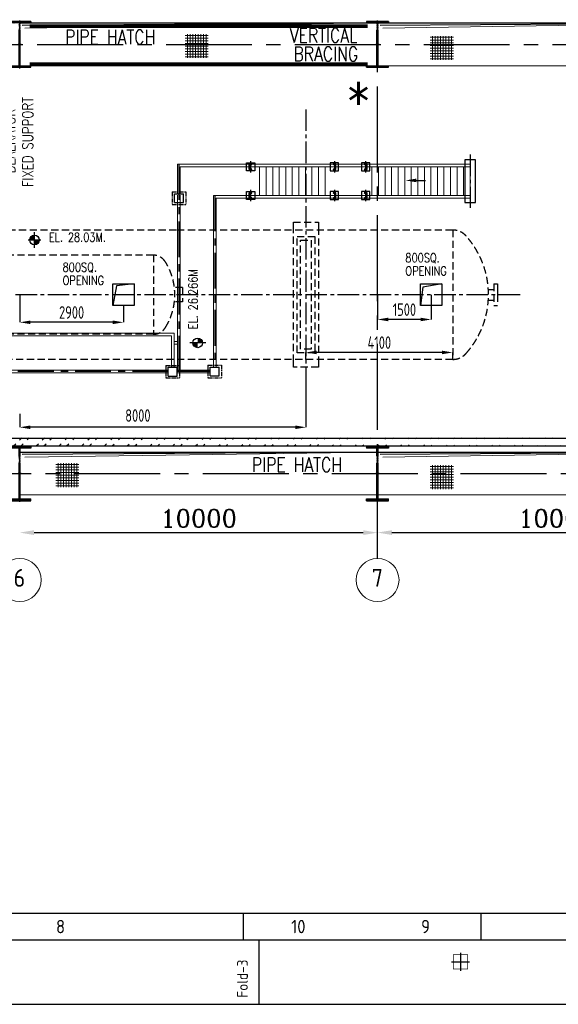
# Model space of a CAD drawing. Extents: x -287416 to 4934791, y -504132 to 1826789.
# Tile 6 of 256: x 42063 to 57115, y -330292 to -302756. Entities that reach past the tile are written whole.
import ezdxf
from ezdxf.enums import TextEntityAlignment as Align

# ---------------------------------------------------------------- set-up
doc = ezdxf.new("R2010")
doc.units = 0
doc.header["$LTSCALE"] = 800
doc.header["$MEASUREMENT"] = 0
for name, pattern in [('CENTER', [2, 1.25, -0.25, 0.25, -0.25]), ('CENTER2', [1.125, 0.75, -0.125, 0.125, -0.125]), ('CONTINOUS', [0]), ('DASHDOT', [1, 0.5, -0.25, 0, -0.25]), ('HIDDEN', [0.375, 0.25, -0.125])]:
    doc.linetypes.add(name, pattern=pattern)
doc.layers.get('0').update_dxf_attribs({"linetype": 'CONTINUOUS'})
doc.layers.get('DEFPOINTS').update_dxf_attribs({"linetype": 'CONTINUOUS'})
for name, color, linetype in [('Aux_col', 7, 'CONTINUOUS'), ('Aux_col_cust', 1, 'CONTINUOUS'), ('CEN', 2, 'CENTER'), ('CL', 2, 'CENTER2'), ('COL', 1, 'CENTER'), ('GRID', 8, 'CENTER'), ('HATCH', 9, 'CONTINUOUS'), ('MECH_EQ', 251, 'HIDDEN'), ('OBN', 1, 'CONTINUOUS'), ('PIPE', 1, 'CONTINUOUS'), ('STR', 2, 'CONTINUOUS'), ('WALL', 6, 'CONTINUOUS')]:
    doc.layers.add(name, color=color, linetype=linetype)
for name, color, linetype, lineweight in [('DIM', 4, 'CONTINUOUS', 15), ('PIPE OPENING HATCH', 7, 'CONTINUOUS', 13), ('STEEL', 6, 'CONTINUOUS', 15), ('T', 3, 'CONTINUOUS', 15), ('TEXT', 3, 'CONTINUOUS', 15)]:
    doc.layers.add(name, color=color, linetype=linetype, lineweight=lineweight)
doc.styles.add('ROMANC', font='romanc')
doc.styles.add('ROMANS', font='ISO9.shx', dxfattribs={"width": 0.8})
doc.styles.add('S1', font='SIMPLEX.SHX', dxfattribs={"height": 200})
doc.styles.add('S3', font='ROMANS1.SHX', dxfattribs={"width": 0.8})
doc.styles.get("Standard").update_dxf_attribs({"font": 'ISO9'})
doc.dimstyles.new('STANDARD$0', dxfattribs={"dimtxt": 250, "dimasz": 200, "dimexe": 0, "dimexo": 0, "dimgap": 100, "dimtad": 1, "dimdec": 0, "dimzin": 0, "dimdsep": 46, "dimtxsty": 'S1', "dimcen": 0, "dimadec": 0, "dimazin": 0, "dimtfac": 1, "dimtdec": 0, "dimtmove": 2, "dimatfit": 3, "dimfxl": 1, "dimtolj": 1, "dimtzin": 0, "dimarcsym": 0})

# ---------------------------------------------------------------- blocks, each defined once
blk = doc.blocks.new('A$C5C0C65E7')
at = {"layer": 'Aux_col_cust'}
for p, q in [((-125, 0), (125, 0)), ((0, 125), (0, -125))]:
    blk.add_line(p, q, dxfattribs=at)
at = {"layer": 'Aux_col_cust', "const_width": 10, "flags": 128}
blk.add_lwpolyline([(-100, -100), (100, -100), (100, 100), (-100, 100)], close=True, dxfattribs=at)
blk = doc.blocks.new('A$C46F14D0A')
at = {"layer": 'Aux_col_cust', "xscale": 2, "yscale": 2, "zscale": 2}
blk.add_blockref('A$C5C0C65E7', (0, 0), dxfattribs=at)
blk = doc.blocks.new('*D131')
at = {"layer": 'DEFPOINTS', "color": 0, "linetype": 'Continuous', "transparency": 16777216}
for p in [(42063, -317101), (52063, -317101), (52063, -317101)]:
    blk.add_point(p, dxfattribs=at)
at = {"layer": 'DIM', "color": 4, "linetype": 'Continuous', "lineweight": -2, "transparency": 16777216}
blk.add_line((42463, -317101), (51663, -317101), dxfattribs=at)
at = {"layer": 'DIM', "color": 4, "linetype": 'Continuous', "transparency": 16777216}
for points in [[(42463, -317034), (42463, -317168), (42063, -317101)], [(51663, -317034), (51663, -317168), (52063, -317101)]]:
    blk.add_solid(points, dxfattribs=at)
at = {"layer": 'DIM', "linetype": 'Continuous', "transparency": 16777216, "insert": (47063, -316701), "char_height": 500, "attachment_point": 5, "style": 'ROMANC'}
blk.add_mtext('\\A1;10000', dxfattribs=at)
blk = doc.blocks.new('*D132')
at = {"layer": 'DEFPOINTS', "color": 0, "linetype": 'Continuous', "transparency": 16777216}
for p in [(52063, -317101), (62063, -317100), (62063, -317101)]:
    blk.add_point(p, dxfattribs=at)
at = {"layer": 'DIM', "linetype": 'Continuous', "lineweight": -2, "transparency": 16777216}
for p, q in [((52063, -317101), (52063, -317100)), ((62063, -317101), (62063, -317100))]:
    blk.add_line(p, q, dxfattribs=at)
at = {"layer": 'DIM', "color": 4, "linetype": 'Continuous', "lineweight": -2, "transparency": 16777216}
blk.add_line((52463, -317100), (61663, -317100), dxfattribs=at)
at = {"layer": 'DIM', "color": 4, "linetype": 'Continuous', "transparency": 16777216}
for points in [[(52463, -317034), (52463, -317167), (52063, -317100)], [(61663, -317034), (61663, -317167), (62063, -317100)]]:
    blk.add_solid(points, dxfattribs=at)
at = {"layer": 'DIM', "linetype": 'Continuous', "transparency": 16777216, "insert": (57063, -316700), "char_height": 500, "attachment_point": 5, "style": 'ROMANC'}
blk.add_mtext('\\A1;10000', dxfattribs=at)
blk = doc.blocks.new('A$C1C927E47')
at = {"layer": 'COL'}
h = blk.add_hatch(dxfattribs=at)
h.set_pattern_fill('ANSI31', color=256, scale=100, style=0)
h.paths.add_polyline_path([(16, 0), (0, 0), (0, -710), (16, -710)])
h.paths.add_polyline_path([(16, 710), (0, 710), (0, 0), (16, 0)])
h.paths.add_polyline_path([(0, 710), (-16, 710), (-16, 0), (0, 0)])
h.paths.add_polyline_path([(0, 0), (-16, 0), (-16, -710), (0, -710)])
h.paths.add_polyline_path([(-310, -710), (-310, -760), (0, -760), (0, -710)])
h.paths.add_polyline_path([(310, -760), (310, -710), (0, -710), (0, -760)])
h.paths.add_polyline_path([(310, 710), (310, 760), (0, 760), (0, 710)])
h.paths.add_polyline_path([(-310, 760), (-310, 710), (0, 710), (0, 760)])
for p, q in [((310, 760), (-310, 760)), ((-310, 760), (-310, 710)), ((310, 710), (-310, 710)), ((-16, -710), (-16, 710)), ((16, -710), (16, 710)), ((310, 760), (310, 710)), ((-310, -710), (310, -710)), ((-310, -760), (-310, -710)), ((-310, -760), (310, -760)), ((310, -760), (310, -710))]:
    blk.add_line(p, q, dxfattribs=at)
at = {"layer": 'COL', "color": 2}
for p, q in [((0, -792), (0, 792)), ((44, 0), (-44, 0)), ((44, 0), (-44, 0))]:
    blk.add_line(p, q, dxfattribs=at)
blk = doc.blocks.new('A$C14326149')
at = {"layer": 'COL'}
h = blk.add_hatch(dxfattribs=at)
h.set_pattern_fill('ANSI31', color=256, scale=100, style=0)
h.paths.add_polyline_path([(310, 640), (0, 640), (0, 600), (310, 600)])
h.paths.add_polyline_path([(0, 600), (0, 640), (-310, 640), (-310, 600)])
h.paths.add_polyline_path([(0, -640), (0, -600), (-310, -600), (-310, -640)])
h.paths.add_polyline_path([(0, -600), (0, -640), (310, -640), (310, -600)])
h.paths.add_polyline_path([(-16, 0), (0, 0), (0, 600), (-16, 600)])
h.paths.add_polyline_path([(0, 0), (16, 0), (16, 600), (0, 600)])
h.paths.add_polyline_path([(16, 0), (0, 0), (0, -600), (16, -600)])
h.paths.add_polyline_path([(-16, -600), (0, -600), (0, 0), (-16, 0)])
for p, q in [((310, 640), (-310, 640)), ((-310, 640), (-310, 600)), ((310, 600), (-310, 600)), ((-16, -600), (-16, 600)), ((16, -600), (16, 600)), ((310, 640), (310, 600)), ((-310, -600), (310, -600)), ((-310, -640), (-310, -600)), ((-310, -640), (310, -640)), ((310, -640), (310, -600))]:
    blk.add_line(p, q, dxfattribs=at)
at = {"layer": 'COL', "color": 2}
for p, q in [((0, -672), (0, 672)), ((44, 0), (-44, 0))]:
    blk.add_line(p, q, dxfattribs=at)
blk = doc.blocks.new('*D156')
at = {"layer": 'DEFPOINTS', "color": 0, "transparency": 16777216}
for p in [(50063, -312545), (42063, -313783), (42063, -314155)]:
    blk.add_point(p, dxfattribs=at)
at = {"layer": 'DIM', "color": 9, "lineweight": -2, "transparency": 16777216}
for p, q in [((50063, -312545), (50063, -314155)), ((42063, -313783), (42063, -314155)), ((49763, -314155), (42363, -314155))]:
    blk.add_line(p, q, dxfattribs=at)
at = {"layer": 'DIM', "color": 9, "transparency": 16777216}
for points in [[(42363, -314105), (42363, -314205), (42063, -314155)], [(49763, -314105), (49763, -314205), (50063, -314155)]]:
    blk.add_solid(points, dxfattribs=at)
at = {"layer": 'DIM', "transparency": 16777216, "insert": (45366, -313826), "char_height": 350, "attachment_point": 5, "style": 'ROMANS'}
blk.add_mtext('\\A1;8000', dxfattribs=at)
blk = doc.blocks.new('*D157')
at = {"layer": 'DEFPOINTS', "color": 0, "transparency": 16777216}
for p in [(50063, -312062), (50063, -312257), (54163, -312266)]:
    blk.add_point(p, dxfattribs=at)
at = {"layer": 'DIM', "color": 9, "lineweight": -2, "transparency": 16777216}
for p, q in [((50063, -312257), (50063, -312062)), ((53863, -312062), (50363, -312062)), ((54163, -312266), (54163, -312062))]:
    blk.add_line(p, q, dxfattribs=at)
at = {"layer": 'DIM', "color": 9, "transparency": 16777216}
for points in [[(50363, -312012), (50363, -312112), (50063, -312062)], [(53863, -312012), (53863, -312112), (54163, -312062)]]:
    blk.add_solid(points, dxfattribs=at)
at = {"layer": 'DIM', "transparency": 16777216, "insert": (52113, -311787), "char_height": 350, "attachment_point": 5, "style": 'ROMANS'}
blk.add_mtext('\\A1;4100', dxfattribs=at)
blk = doc.blocks.new('*D218')
at = {"layer": 'DEFPOINTS', "color": 0, "transparency": 16777216}
for p in [(42064, -310433), (44964, -310748), (42064, -311219)]:
    blk.add_point(p, dxfattribs=at)
at = {"layer": 'DIM', "color": 9, "lineweight": -2, "transparency": 16777216}
for p, q in [((42064, -310433), (42064, -311219)), ((44964, -310748), (44964, -311219)), ((44664, -311219), (42364, -311219))]:
    blk.add_line(p, q, dxfattribs=at)
at = {"layer": 'DIM', "color": 9, "transparency": 16777216}
for points in [[(42364, -311169), (42364, -311269), (42064, -311219)], [(44664, -311169), (44664, -311269), (44964, -311219)]]:
    blk.add_solid(points, dxfattribs=at)
at = {"layer": 'DIM', "transparency": 16777216, "insert": (43514, -310944), "char_height": 350, "attachment_point": 5, "style": 'ROMANS'}
blk.add_mtext('\\A1;2900', dxfattribs=at)
blk = doc.blocks.new('*D219')
at = {"layer": 'DEFPOINTS', "color": 0, "transparency": 16777216}
for p in [(52064, -310448), (53564, -310448), (52064, -311140)]:
    blk.add_point(p, dxfattribs=at)
at = {"layer": 'DIM', "color": 9, "lineweight": -2, "transparency": 16777216}
for p, q in [((52064, -310448), (52064, -311140)), ((53564, -310448), (53564, -311140)), ((53264, -311140), (52364, -311140))]:
    blk.add_line(p, q, dxfattribs=at)
at = {"layer": 'DIM', "color": 9, "transparency": 16777216}
for points in [[(52364, -311090), (52364, -311190), (52064, -311140)], [(53264, -311090), (53264, -311190), (53564, -311140)]]:
    blk.add_solid(points, dxfattribs=at)
at = {"layer": 'DIM', "transparency": 16777216, "insert": (52814, -310865), "char_height": 350, "attachment_point": 5, "style": 'ROMANS'}
blk.add_mtext('\\A1;1500', dxfattribs=at)
blk = doc.blocks.new('A$C731D3036')
for p, q in [((-2590.23, 37.8), (-251.24, 37.8)), ((-1407.4, 37.79), (-1407.4, 26.67)), ((-1308.88, 37.79), (-1308.88, 26.67)), ((-1400.73, 0), (-1400.73, 26.68))]:
    blk.add_line(p, q)
for points in [[(0, 1869.86), (-2643.59, 1869.86), (-2643.59, 0), (0, 0)], [(-26.68, 1843.18), (-2616.91, 1843.18), (-2616.91, 26.68), (-26.68, 26.68)]]:
    blk.add_lwpolyline(points, close=True)
for s, height, p in [('8', 5.56, (-1482.99, 32.23)), ('10', 5.558, (-1384.48, 32.23)), ('9', 5.56, (-1331.8, 32.23))]:
    blk.add_text(s, height=height).set_placement(p, align=Align.MIDDLE)
blk.add_text('Fold-3', height=4.447, rotation=90).set_placement((-1405.41, 2.74))
blk = doc.blocks.new('A$C10F2367A')
at = {"layer": 'CEN'}
for p, q in [((-5550, 3650), (-5550, -2112)), ((-4550, 2775), (-4550, -2023)), ((-5850, -2150), (-14610, -2150)), ((-4675, -2150), (-5600, -2150))]:
    blk.add_line(p, q, dxfattribs=at)
at = {"layer": 'PIPE', "color": 2, "linetype": 'CENTER2'}
for p, q in [((2590, 3917), (2590, 2433)), ((-3548, 3732), (-3548, 3418)), ((-1207, 3732), (-1207, 3418)), ((-332, 3732), (-332, 3418)), ((-3548, 2932), (-3548, 2617)), ((-1207, 2932), (-1207, 2618)), ((-332, 2932), (-332, 2618)), ((-14800, -1823), (-14800, -2477)), ((-10675, -1899), (-10675, -2401))]:
    blk.add_line(p, q, dxfattribs=at)
at = {"layer": 'PIPE', "color": 4}
for p, q in [((-3585, 3500), (-3585, 3650)), ((-3585, 3650), (-3510, 3650)), ((-3575, 3510), (-3575, 3640)), ((-3575, 3640), (-3520, 3640)), ((-3510, 3650), (-3510, 3650)), ((-1169, 3650), (-1244, 3650)), ((-1244, 3650), (-1244, 3650)), ((-1179, 3640), (-1234, 3640)), ((-1179, 3510), (-1179, 3640)), ((-1169, 3500), (-1169, 3650)), ((-294, 3650), (-369, 3650)), ((-369, 3650), (-369, 3650)), ((-304, 3640), (-359, 3640)), ((-304, 3510), (-304, 3640)), ((-294, 3500), (-294, 3650)), ((-3510, 3500), (-3585, 3500)), ((-3520, 3510), (-3575, 3510)), ((-3510, 3500), (-3510, 3500)), ((-1244, 3500), (-1169, 3500)), ((-1244, 3500), (-1244, 3500)), ((-1234, 3510), (-1179, 3510)), ((-369, 3500), (-294, 3500)), ((-369, 3500), (-369, 3500)), ((-359, 3510), (-304, 3510)), ((-5676, 2575), (-5676, 2825)), ((-5676, 2825), (-5426, 2825)), ((-5426, 2575), (-5426, 2825)), ((-3585, 2700), (-3585, 2850)), ((-3585, 2850), (-3510, 2850)), ((-3575, 2710), (-3575, 2840)), ((-3575, 2840), (-3520, 2840)), ((-3510, 2850), (-3510, 2850)), ((-1169, 2850), (-1244, 2850)), ((-1244, 2850), (-1244, 2850)), ((-1179, 2840), (-1234, 2840)), ((-1179, 2710), (-1179, 2840)), ((-1169, 2700), (-1169, 2850)), ((-294, 2850), (-369, 2850)), ((-369, 2850), (-369, 2850)), ((-304, 2840), (-359, 2840)), ((-304, 2710), (-304, 2840)), ((-294, 2700), (-294, 2850)), ((-5676, 2575), (-5426, 2575)), ((-3510, 2700), (-3585, 2700)), ((-3520, 2710), (-3575, 2710)), ((-3510, 2700), (-3510, 2700)), ((-1244, 2700), (-1169, 2700)), ((-1244, 2700), (-1244, 2700)), ((-1234, 2710), (-1179, 2710)), ((-369, 2700), (-294, 2700)), ((-369, 2700), (-369, 2700)), ((-359, 2710), (-304, 2710)), ((-10800, -2275), (-10800, -2025)), ((-10800, -2025), (-10550, -2025)), ((-10550, -2275), (-10550, -2025)), ((-5850, -2275), (-5850, -2025)), ((-5850, -2025), (-5600, -2025)), ((-5600, -2275), (-5600, -2025)), ((-4675, -2273), (-4675, -2023)), ((-4675, -2023), (-4425, -2023)), ((-4425, -2273), (-4425, -2023)), ((-10800, -2275), (-10550, -2275)), ((-5850, -2275), (-5600, -2275)), ((-4675, -2273), (-4425, -2273))]:
    blk.add_line(p, q, dxfattribs=at)
at = {"layer": 'PIPE', "color": 4, "linetype": 'CENTER2', "ltscale": 0.2}
for p, q in [((-5741, 2875), (-5361, 2875)), ((-5741, 2875), (-5741, 2525)), ((-5361, 2875), (-5361, 2525)), ((-5741, 2525), (-5361, 2525)), ((-10865, -1975), (-10485, -1975)), ((-10865, -1975), (-10865, -2325)), ((-10485, -1975), (-10485, -2325)), ((-5915, -1975), (-5535, -1975)), ((-5915, -1975), (-5915, -2325)), ((-5535, -1975), (-5535, -2325)), ((-4740, -1973), (-4360, -1973)), ((-4740, -1973), (-4740, -2323)), ((-4360, -1973), (-4360, -2323)), ((-10865, -2325), (-10485, -2325)), ((-5915, -2325), (-5535, -2325)), ((-4740, -2323), (-4360, -2323))]:
    blk.add_line(p, q, dxfattribs=at)
at = {"layer": 'PIPE', "color": 4}
for points in [[(-3663, 3690), (-3433, 3690), (-3433, 3460), (-3663, 3460)], [(-1092, 3690), (-1322, 3690), (-1322, 3460), (-1092, 3460)], [(-217, 3690), (-447, 3690), (-447, 3460), (-217, 3460)], [(2740, 2575), (2740, 3775), (2440, 3775), (2440, 2575)], [(-3663, 2890), (-3433, 2890), (-3433, 2660), (-3663, 2660)], [(-1092, 2890), (-1322, 2890), (-1322, 2660), (-1092, 2660)], [(-217, 2890), (-447, 2890), (-447, 2660), (-217, 2660)]]:
    blk.add_lwpolyline(points, close=True, dxfattribs=at)
for centre, start, end in [((-3520, 3650), 270, 0), ((-1234, 3650), 180, 270), ((-359, 3650), 180, 270), ((-3520, 3500), 0, 90), ((-1234, 3500), 90, 180), ((-359, 3500), 90, 180), ((-3520, 2850), 270, 0), ((-1234, 2850), 180, 270), ((-359, 2850), 180, 270), ((-3520, 2700), 0, 90), ((-1234, 2700), 90, 180), ((-359, 2700), 90, 180)]:
    blk.add_arc(centre, 10, start, end, dxfattribs=at)
at = {"layer": 'STEEL', "color": 1}
for p, q in [((-5588, 3650), (2590, 3650)), ((-5588, 3650), (-5588, 2825)), ((2589, 3650), (2589, 2700)), ((-5513, 3575), (-5513, 2825)), ((-5513, 3575), (2590, 3575)), ((-3296, 3575), (-3296, 2775)), ((-3113, 3575), (-3113, 2775)), ((-2930, 3575), (-2930, 2775)), ((-2747, 3575), (-2747, 2775)), ((-2564, 3575), (-2564, 2775)), ((-2381, 3575), (-2381, 2775)), ((-2198, 3575), (-2198, 2775)), ((-2015, 3575), (-2015, 2775)), ((-1832, 3575), (-1832, 2775)), ((-1649, 3575), (-1649, 2775)), ((-1466, 3575), (-1466, 2775)), ((-156, 3575), (-156, 2775)), ((27, 3575), (27, 2775)), ((210, 3575), (210, 2775)), ((393, 3575), (393, 2775)), ((576, 3575), (576, 2775)), ((759, 3575), (759, 2775)), ((942, 3575), (942, 2775)), ((1125, 3575), (1125, 2775)), ((1308, 3575), (1308, 2775)), ((1491, 3575), (1491, 2775)), ((1674, 3575), (1674, 2775)), ((1857, 3575), (1857, 2775)), ((2040, 3575), (2040, 2775)), ((2223, 3575), (2223, 2775)), ((2406, 3575), (2406, 2775)), ((-5588, 2785), (-5588, -2112)), ((-5513, 2785), (-5513, -2112)), ((-4588, 2775), (-4588, -2023)), ((-4588, 2775), (-3661, 2775)), ((-3661, 2775), (2590, 2775)), ((-4513, 2700), (-4513, -2023)), ((-3662, 2700), (-4513, 2700)), ((2590, 2700), (-3661, 2700)), ((-5686, -1072), (-14763, -1072)), ((-5686, -1072), (-5686, -2025)), ((-5761, -1147), (-14763, -1147)), ((-5761, -1147), (-5761, -2025)), ((-5588, -1312), (-5686, -1312)), ((-5588, -1387), (-5686, -1387)), ((-5850, -2112), (-14610, -2112)), ((-5850, -2187), (-14610, -2187)), ((-4675, -2112), (-5600, -2112)), ((-4675, -2187), (-5600, -2187))]:
    blk.add_line(p, q, dxfattribs=at)
at = {"layer": 'STR'}
blk.add_line((933, 3196), (1345, 3196), dxfattribs=at)
blk.add_solid([(1083, 3146), (1083, 3246), (783, 3196)], dxfattribs=at)

msp = doc.modelspace()

# ---------------------------------------------------------------- hatches: boundary and pattern name
at = {"layer": 'DIM'}
h = msp.add_hatch(dxfattribs=at)
h.set_pattern_fill('ANSI37', color=256, scale=600, angle=45, style=0)
h.set_pattern_definition([(90, (16151.736, -351720.31), (-75, 1e-14), []), (180, (16151.736, -351720.31), (-1e-14, -75), [])])
h.paths.add_polyline_path([(47334.3, -303160.5), (46686.1, -303160.5), (46686.1, -303826.9), (47334.3, -303826.9)])
h = msp.add_hatch(dxfattribs=at)
h.set_pattern_fill('ANSI37', color=256, scale=600, angle=45, style=0)
h.set_pattern_definition([(90, (23001.2, -351774.72), (-75, 1e-14), []), (180, (23001.2, -351774.72), (-1e-14, -75), [])])
h.paths.add_polyline_path([(54183.8, -303214.9), (53535.6, -303214.9), (53535.6, -303881.3), (54183.8, -303881.3)])
h = msp.add_hatch(dxfattribs=at)
h.set_pattern_fill('ANSI37', color=256, scale=600, angle=45, style=0)
h.set_pattern_definition([(90, (12535.46, -363720.25), (-75, 1e-14), []), (180, (12535.46, -363720.25), (-1e-14, -75), [])])
h.paths.add_polyline_path([(43718.1, -315160.4), (43069.8, -315160.4), (43069.8, -315826.9), (43718.1, -315826.9)])
h = msp.add_hatch(dxfattribs=at)
h.set_pattern_fill('ANSI37', color=256, scale=600, angle=45, style=0)
h.set_pattern_definition([(90, (23001.2, -363774.66), (-75, 1e-14), []), (180, (23001.2, -363774.66), (-1e-14, -75), [])])
h.paths.add_polyline_path([(54183.8, -315214.8), (53535.6, -315214.8), (53535.6, -315881.3), (54183.8, -315881.3)])
at = {"layer": 'HATCH'}
h = msp.add_hatch(dxfattribs=at)
h.set_pattern_fill('ANSI32', color=256, scale=1200, style=0)
h.set_pattern_definition([(45, (-25068.97, -438911.1), (-318.198, 318.198), []), (45, (-24856.84, -438911.1), (-318.198, 318.198), [])])
edge = h.paths.add_edge_path()
edge.add_line((-10336.9, -314447.7), (61947.4, -314447.7))
edge.add_line((-10566.9, -314677.7), (61947.4, -314677.4))

# ---------------------------------------------------------------- linework, layer by layer
at = {"color": 0, "linetype": 'ByBlock'}
for p, q in [((42297.7, -308915.4), (42657.7, -308915.4)), ((42477.7, -309138.6), (42477.7, -308698.6)), ((47260.7, -311793.9), (46820.7, -311793.9))]:
    msp.add_line(p, q, dxfattribs=at)
at = {"color": 0, "linetype": 'ByBlock', "const_width": 135}
for points in [[(42477.7, -308847.9, 0.4142136), (42410.2, -308915.4, 1)], [(42477.7, -308982.9, 0.4142136), (42545.2, -308915.4, 1)], [(47105, -311793.9, 0.4142136), (47037.5, -311726.4, 1)], [(46970, -311793.9, 0.4142136), (47037.5, -311861.4, 1)]]:
    msp.add_lwpolyline(points, format="xyb", dxfattribs=at)
at = {"color": 0, "linetype": 'ByBlock'}
for centre in [(42477.7, -308915.4), (47037.5, -311793.9)]:
    msp.add_circle(centre, 135, dxfattribs=at)
at = {"layer": 'CL'}
for p, q in [((50063.1, -305266.7), (50063.1, -312545)), ((56047.8, -310447.7), (25040.3, -310447.7))]:
    msp.add_line(p, q, dxfattribs=at)
at = {"layer": 'GRID', "linetype": 'CENTER2', "ltscale": 4}
for p, q in [((52063.1, -317825.7), (52063.1, -302865.2)), ((-11445.6, -303447.7), (86108.6, -303447.7)), ((-10415.2, -315447.6), (86155.8, -315447.6))]:
    msp.add_line(p, q, dxfattribs=at)
at = {"layer": 'MECH_EQ', "linetype": 'HIDDEN'}
for p, q in [((46443.6, -308638.7), (36560.9, -308638.7)), ((49813.1, -312071.7), (49813.1, -308823.7)), ((49813.1, -308823.7), (50313.1, -308823.7)), ((49913.1, -311971.7), (49913.1, -308923.7)), ((49913.1, -308923.7), (50213.1, -308923.7)), ((50213.1, -308923.7), (50213.1, -311971.7)), ((50313.1, -308823.7), (50313.1, -312071.7)), ((45798.1, -309340.7), (38331.2, -309340.7)), ((50213.1, -311971.7), (49913.1, -311971.7)), ((50313.1, -312071.7), (49813.1, -312071.7))]:
    msp.add_line(p, q, dxfattribs=at)
at = {"layer": 'MECH_EQ'}
for p, q in [((54163.1, -308638.7), (46461.2, -308638.7)), ((54163.1, -308638.7), (54163.1, -312256.7)), ((45798.1, -309340.7), (45798.1, -311554.7)), ((46613.1, -310247.7), (46386.5, -310247.7)), ((46613.1, -310247.7), (46613.1, -310647.7)), ((55158.5, -310297.7), (55313.1, -310297.7)), ((55313.1, -310147.7), (55313.1, -310747.7)), ((55313.1, -310147.7), (55413.1, -310147.7)), ((55413.1, -310147.7), (55413.1, -310747.7)), ((55413.1, -310297.7), (55413.1, -310597.7)), ((55158.5, -310597.7), (55313.1, -310597.7)), ((46613.1, -310647.7), (46386.5, -310647.7)), ((55313.1, -310747.7), (55413.1, -310747.7)), ((45798.1, -311554.7), (38331.2, -311554.7)), ((54163.1, -312256.7), (29962.3, -312256.7))]:
    msp.add_line(p, q, dxfattribs=at)
for points in [[(49713.1, -308572.7), (49713.1, -308422.7)], [(49713.1, -308422.7), (50413.1, -308422.7), (50413.1, -308572.7)], [(50413.1, -312322.7), (50413.1, -312472.7), (49713.1, -312472.7), (49713.1, -312322.7)]]:
    msp.add_lwpolyline(points, dxfattribs=at)
at = {"layer": 'MECH_EQ', "linetype": 'HIDDEN'}
for points in [[(49713.1, -312322.7), (49713.1, -308572.7)], [(50413.1, -308572.7), (50413.1, -312322.7)]]:
    msp.add_lwpolyline(points, dxfattribs=at)
at = {"layer": 'MECH_EQ'}
for points in [[(54163.8, -308638.7, -0.2132074), (54537.8, -308805.7, -0.3813922), (54537.8, -312089.6, -0.2132074), (54163.8, -312256.7)], [(46133.9, -309528.3, -0.2873434), (46133.9, -311367)]]:
    msp.add_lwpolyline(points, format="xyb", dxfattribs=at)
for centre, start, end in [((45794.9, -309740.7), 32.06331, 90), ((45794.9, -311154.7), 270, 327.93669)]:
    msp.add_arc(centre, 400, start, end, dxfattribs=at)
at = {"layer": 'OBN'}
for p, q in [((44764.2, -310203.7), (44663.7, -310747.7)), ((45263.7, -310147.7), (44764.2, -310203.7)), ((53329.2, -310239.5), (53264.2, -310747.7)), ((53864.2, -310147.7), (53329.2, -310239.5))]:
    msp.add_line(p, q, dxfattribs=at)
for points in [[(44663.7, -310147.7), (45263.7, -310147.7), (45263.7, -310747.7), (44663.7, -310747.7)], [(53264.2, -310147.7), (53864.2, -310147.7), (53864.2, -310747.7), (53264.2, -310747.7)]]:
    msp.add_lwpolyline(points, close=True, dxfattribs=at)
at = {"layer": 'PIPE OPENING HATCH', "color": 1, "lineweight": -2}
for p, q in [((42063.1, -302847.6), (52063.1, -302847.6)), ((52063.1, -302849.3), (42134.9, -302917.4)), ((52063.1, -302847.6), (62063.1, -302847.6)), ((62063.1, -302849.3), (52134.9, -302917.4)), ((42063.1, -314847.6), (52063.1, -314847.6)), ((52063.1, -314849.3), (42134.9, -314917.4)), ((52063.1, -314847.6), (62063.1, -314847.6)), ((62063.1, -314849.3), (52134.9, -314917.4))]:
    msp.add_line(p, q, dxfattribs=at)
at = {"layer": 'PIPE OPENING HATCH', "color": 1}
for p, q in [((42210.5, -302989.5), (52063.1, -302847.6)), ((52210.5, -302989.5), (62063.1, -302847.6)), ((42210.5, -314989.4), (52063.1, -314847.6)), ((52210.5, -314989.4), (62063.1, -314847.6))]:
    msp.add_line(p, q, dxfattribs=at)
for points in [[(42063.1, -302847.6), (52063.1, -302847.6), (52063.1, -304047.6), (42063.1, -304047.6)], [(52063.1, -302847.6), (62063.1, -302847.6), (62063.1, -304047.6), (52063.1, -304047.6)], [(42063.1, -314847.6), (52063.1, -314847.6), (52063.1, -316047.6), (42063.1, -316047.6)], [(52063.1, -314847.6), (62063.1, -314847.6), (62063.1, -316047.6), (52063.1, -316047.6)]]:
    msp.add_lwpolyline(points, close=True, dxfattribs=at)
at = {"layer": 'STR', "color": 7, "linetype": 'DASHDOT', "const_width": 100}
for points in [[(42338.1, -302937.7), (51788.1, -302937.7)], [(42338.1, -303997.7), (51788.1, -303997.7)]]:
    msp.add_lwpolyline(points, dxfattribs=at)
at = {"layer": 'TEXT'}
for centre in [(42063.1, -318425.7), (52063.1, -318425.7)]:
    msp.add_circle(centre, 600, dxfattribs=at)
at = {"layer": 'WALL'}
for p, q in [((-10336.9, -314447.7), (61947.4, -314458.9)), ((-10566.9, -314677.7), (61947.4, -314677.4))]:
    msp.add_line(p, q, dxfattribs=at)

# ---------------------------------------------------------------- block references
at = {"color": 1, "linetype": 'CONTINOUS', "lineweight": 15, "xscale": 67.46500254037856, "yscale": 67.46500254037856, "zscale": 67.46500254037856}
msp.add_blockref('A$C731D3036', (143254.7, -330291.9), dxfattribs=at)
at = {"layer": 'Aux_col'}
msp.add_blockref('A$C46F14D0A', (54379.8, -329102.7), dxfattribs=at)
at = {"layer": 'COL'}
for p in [(42063.1, -303447.7), (52063.1, -303447.7)]:
    msp.add_blockref('A$C14326149', p, dxfattribs=at)
at = {"layer": 'DIM'}
msp.add_blockref('A$C10F2367A', (52063.1, -310447.7), dxfattribs=at)
at = {"layer": 'HATCH'}
for p in [(42063.1, -315447.7), (52063.1, -315447.7)]:
    msp.add_blockref('A$C1C927E47', p, dxfattribs=at)

# ---------------------------------------------------------------- texts
at = {"layer": 'T', "style": 'S3', "width": 0.8}
for s, height, p in [('PIPE HATCH', 400, (43331.7, -303439.7)), ('VERTICAL', 400, (49608.1, -303392.6)), ('BRACING', 400, (49711.9, -303912.9)), ('EL. 28.03M.', 250, (42877.6, -308964.9)), ('800SQ.', 250, (52841.9, -309540.1)), ('800SQ.', 250, (43262.2, -309804.8)), ('OPENING', 250, (52841.9, -309907.3)), ('OPENING', 250, (43262.2, -310172)), ('PIPE HATCH', 400, (48549.9, -315401.6))]:
    msp.add_text(s, height=height, dxfattribs=at).set_placement(p)
msp.add_text('EL. 26.266M', height=250, rotation=90, dxfattribs=at).set_placement((47030.5, -311416.3))
at = {"layer": 'T', "attachment_point": 1, "rotation": 90, "style": 'S3'}
for s, insert, char_height, width in [('\\pi410.63;DEAERATOR \\P\\pi22.06;FIXED SUPPORT', (41638.8, -307460.5), 300, 2855.548), ('\\pi-403.57;SLIDING \\P\\pi-546.43;SUPPORT', (49739.8, -166401), 250, 250)]:
    msp.add_mtext(s, dxfattribs=dict(at, insert=insert, char_height=char_height, width=width))
at = {"layer": 'T', "insert": (-4564.8, -305149.9), "char_height": 300, "width": 3025.285, "attachment_point": 1, "style": 'S3'}
msp.add_mtext('\\pi152.64;MACHINE ROOM \\P\\pi421.21;AT EL.24.5M', dxfattribs=at)
at = {"layer": 'TEXT', "style": 'ROMANC'}
msp.add_text('*', height=1125, dxfattribs=at).set_placement((51146.9, -305302.1))
at = {"layer": 'TEXT', "style": 'ROMANS'}
for s, p in [('6', (42057.2, -318366.6)), ('7', (52057.2, -318366.6))]:
    msp.add_text(s, height=500, dxfattribs=at).set_placement(p, align=Align.MIDDLE)

# ---------------------------------------------------------------- dimensions: what is measured, and where the dimension line sits
at = {"layer": 'DIM'}
for base, p1, p2, picture, middle in [((42063.9, -311218.5), (44963.7, -310747.7), (42063.9, -310432.9), '*D218', (43513.8, -310943.5)), ((52063.9, -311140.2), (53564.2, -310447.7), (52063.9, -310447.7), '*D219', (52814, -310865.2))]:
    dim = msp.add_linear_dim(base=base, p1=p1, p2=p2, dimstyle='STANDARD$0', override={"dimtxt": 350, "dimasz": 300, "dimtxsty": 'ROMANS', "dimclrd": 9, "dimclre": 9, "dimclrt": 256, "dimtix": 1}, dxfattribs=at)
    dim.commit()
    dim.dimension.update_dxf_attribs({"geometry": picture, "text_midpoint": middle})
dim = msp.add_linear_dim(base=(50063.1, -312062.4), p1=(54163.1, -312265.7), p2=(50063.1, -312256.7), angle=180, dimstyle='STANDARD$0', override={"dimtxt": 350, "dimasz": 300, "dimtxsty": 'ROMANS', "dimclrd": 9, "dimclre": 9, "dimclrt": 256, "dimtix": 1}, dxfattribs=at)
dim.commit()
dim.dimension.update_dxf_attribs({"geometry": '*D157', "text_midpoint": (52113.1, -311787.4)})
dim = msp.add_linear_dim(base=(42063.1, -314155.1), p1=(50063.1, -312545), p2=(42063.1, -313782.5), angle=180, dimstyle='STANDARD$0', override={"dimtxt": 350, "dimasz": 300, "dimtxsty": 'ROMANS', "dimclrd": 9, "dimclre": 9, "dimclrt": 256, "dimtix": 1}, dxfattribs=at)
dim.commit()
dim.dimension.update_dxf_attribs({"geometry": '*D156', "text_midpoint": (45366.4, -313826.4), "dimtype": 160})
at = {"layer": 'DIM', "linetype": 'Continuous'}
for base, p1, p2, picture, middle in [((52063.1, -317100.9), (42063.1, -317100.9), (52063.1, -317100.9), '*D131', (47063.1, -316700.9)), ((62063.1, -317100.5), (52063.1, -317100.9), (62063.1, -317100.5), '*D132', (57063.1, -316700.5))]:
    dim = msp.add_linear_dim(base=base, p1=p1, p2=p2, dimstyle='STANDARD$0', override={"dimscale": 100, "dimtxt": 5, "dimasz": 4, "dimgap": 1.5, "dimtxsty": 'ROMANC', "dimclrd": 4, "dimclre": 256, "dimclrt": 256, "dimtix": 1}, dxfattribs=at)
    dim.commit()
    dim.dimension.update_dxf_attribs({"geometry": picture, "text_midpoint": middle})

doc.saveas('drawing.dxf')
